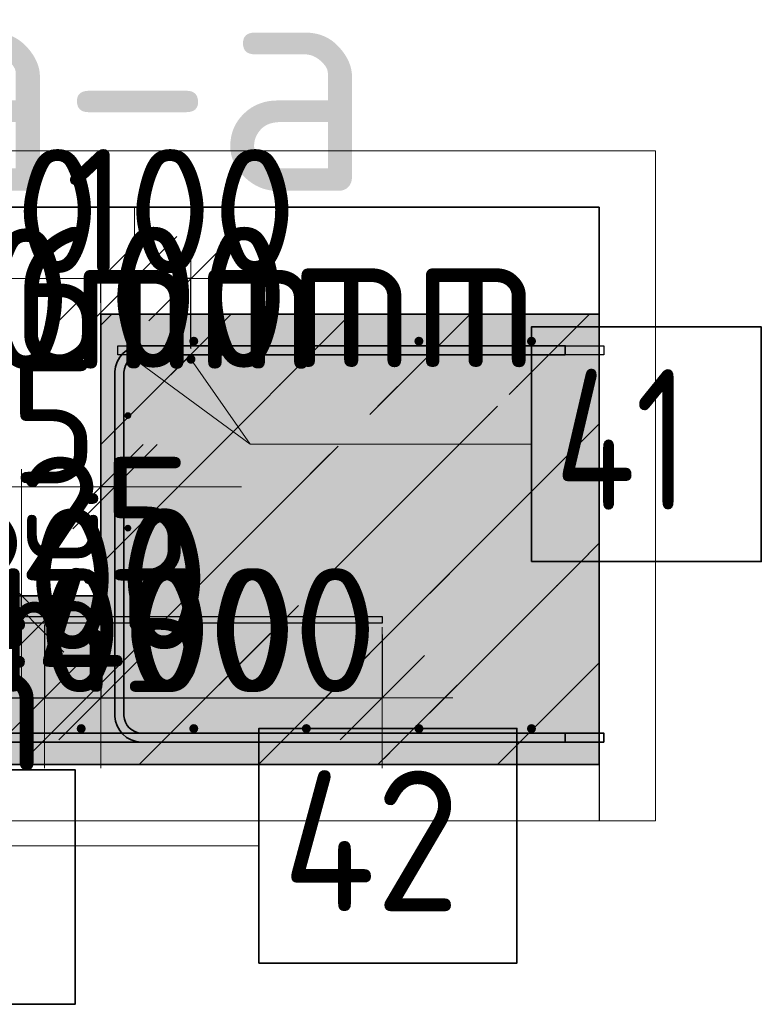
# Model space of a CAD drawing. Header units: millimetres. Extents: x -3725 to 93325, y -74170 to 82591.
# Tile 137 of 139: x 82711 to 84028, y 68072 to 69821. Entities that reach past the tile are written whole.
import ezdxf

# ---------------------------------------------------------------- set-up
doc = ezdxf.new("R2010")
doc.units = ezdxf.units.MM
doc.header["$PDMODE"] = 65
doc.linetypes.add('______11', pattern=[500, 400, -50, 0, -50])
doc.linetypes.add('______5', pattern=[1100, 800, -100, 100, -100])
for name, color, linetype, lineweight in [('Standard', 7, 'Continuous', 25), ('Арм.стержн. Арматура края', 96, 'Continuous', 35), ('Арматурный каркас 03', 220, 'Continuous', 35), ('Размерная линия_ общее', 7, 'Continuous', 13)]:
    doc.layers.add(name, color=color, linetype=linetype, lineweight=lineweight)
for name, color, linetype, lineweight, true_color in [('Арм.стержн.верхн.зоны У', 7, 'Continuous', 35, 0xecec00), ('Арм.стержн.верхн.зоны Х', 7, 'Continuous', 35, 0x0000c6), ('Арм.стержн.ниж.зоны У', 7, 'Continuous', 35, 0x00b300), ('Арм.стержн.ниж.зоны Х', 7, 'Continuous', 35, 0xc600c6)]:
    doc.layers.add(name, color=color, linetype=linetype, lineweight=lineweight, true_color=true_color)
doc.styles.add('ISOCPEUR', font='ISOCPEUR')
doc.dimstyles.new('DIMSTYLE_19', dxfattribs={"dimtxt": 220, "dimasz": 250, "dimexe": 0, "dimexo": 0.001, "dimgap": 110, "dimtad": 2, "dimdec": 0, "dimrnd": 1, "dimzin": 12, "dimdsep": 46, "dimtxsty": 'ISOCPEUR', "dimblk1": 'ALL_ML_STRICH', "dimblk2": 'ALL_ML_STRICH', "dimsah": 1, "dimcen": 0, "dimse1": 1, "dimse2": 1, "dimclrd": 7, "dimclre": 256, "dimclrt": 7, "dimadec": 0, "dimazin": 0, "dimtfac": 1, "dimtdec": 0, "dimtix": 1, "dimtmove": 2, "dimatfit": 3, "dimfxl": 0, "dimtvp": 1.2, "dimtzin": 0, "dimlwd": 0, "dimlwe": -3, "dimarcsym": 0})
doc.dimstyles.new('DIMSTYLE_23', dxfattribs={"dimtxt": 220, "dimasz": 250, "dimexe": 0, "dimexo": 0, "dimgap": 110, "dimtad": 2, "dimdec": 0, "dimrnd": 1, "dimzin": 12, "dimdsep": 46, "dimtxsty": 'ISOCPEUR', "dimblk1": 'ALL_ML_STRICH', "dimblk2": 'ALL_ML_STRICH', "dimsah": 1, "dimcen": 0, "dimclrd": 7, "dimclre": 256, "dimclrt": 7, "dimadec": 0, "dimazin": 0, "dimtfac": 1, "dimtdec": 0, "dimtix": 1, "dimtmove": 2, "dimatfit": 3, "dimfxl": 0, "dimtvp": 1.2, "dimtzin": 0, "dimlwd": 0, "dimlwe": -3, "dimarcsym": 0})

# ---------------------------------------------------------------- blocks, each defined once
blk = doc.blocks.new('ALL_ML_STRICH')
at = {"color": 0, "linetype": 'ByBlock', "lineweight": -2}
for p, q in [((0, -0.5), (0, 0.5)), ((-0.3, -0.3), (0.3, 0.3)), ((-1, 0), (0.5, 0))]:
    blk.add_line(p, q, dxfattribs=at)
blk = doc.blocks.new('*D591')
at = {"layer": 'DEFPOINTS', "color": 7, "linetype": 'Continuous', "lineweight": 13, "transparency": 33554687}
for p in [(82855, 68991), (82880, 68992.8), (82880, 68991.6)]:
    blk.add_point(p, dxfattribs=at)
at = {"layer": 'Размерная линия_ общее', "color": 7, "linetype": 'Continuous', "lineweight": -2, "transparency": 33554687}
blk.add_line((82880, 68991.6), (82855, 68991.6), dxfattribs=at)
at = {"layer": 'Размерная линия_ общее', "color": 7, "linetype": 'Continuous', "lineweight": 13, "transparency": 33554687, "xscale": 250, "yscale": 250, "zscale": 250}
for p, rotation in [((82880, 68991.6), 360), ((82855, 68991.6), 180)]:
    blk.add_blockref('ALL_ML_STRICH', p, dxfattribs=dict(at, rotation=rotation))
at = {"layer": 'Размерная линия_ общее', "color": 7, "linetype": 'Continuous', "lineweight": 13, "transparency": 33554687, "insert": (82696, 69107.6), "char_height": 220, "width": 440, "attachment_point": 5, "style": 'ISOCPEUR'}
blk.add_mtext('\\A1;{25}', dxfattribs=at)
at = {"layer": 'Размерная линия_ общее', "color": 7, "linetype": 'Continuous', "lineweight": 13, "transparency": 33554687, "insert": (82643.8, 68675.4), "char_height": 180, "width": 9, "attachment_point": 1, "rotation": 180, "line_spacing_factor": 0.60241, "style": 'ISOCPEUR'}
blk.add_mtext('з.с.', dxfattribs=at)
blk = doc.blocks.new('*D592')
at = {"layer": 'DEFPOINTS', "color": 7, "linetype": 'Continuous', "lineweight": 13, "transparency": 33554687}
for p in [(83015, 69361.2), (82915, 69218), (83015, 69218)]:
    blk.add_point(p, dxfattribs=at)
at = {"layer": 'Размерная линия_ общее', "color": 253, "linetype": 'Continuous', "lineweight": -2, "true_color": 0xa0a0a0, "transparency": 33554687}
for p, q in [((82915, 69238), (82915, 69361.2)), ((83015, 69238), (83015, 69361.2))]:
    blk.add_line(p, q, dxfattribs=at)
at = {"layer": 'Размерная линия_ общее', "color": 7, "linetype": 'Continuous', "lineweight": -2, "transparency": 33554687}
blk.add_line((83015, 69361.2), (82915, 69361.2), dxfattribs=at)
at = {"layer": 'Размерная линия_ общее', "color": 7, "linetype": 'Continuous', "lineweight": 13, "transparency": 33554687, "xscale": 250, "yscale": 250, "zscale": 250}
for p, rotation in [((83015, 69361.2), 360), ((82915, 69361.2), 180)]:
    blk.add_blockref('ALL_ML_STRICH', p, dxfattribs=dict(at, rotation=rotation))
at = {"layer": 'Размерная линия_ общее', "color": 7, "linetype": 'Continuous', "lineweight": 13, "transparency": 33554687, "insert": (82998, 69481.2), "char_height": 220, "width": 660, "attachment_point": 5, "style": 'ISOCPEUR'}
blk.add_mtext('\\A1;{100}', dxfattribs=at)
blk = doc.blocks.new('*D593')
at = {"layer": 'DEFPOINTS', "color": 7, "linetype": 'Continuous', "lineweight": 13, "transparency": 33554687}
for p in [(82915, 69361.2), (82855, 69298), (82915, 69218)]:
    blk.add_point(p, dxfattribs=at)
at = {"layer": 'Размерная линия_ общее', "color": 253, "linetype": 'Continuous', "lineweight": -2, "true_color": 0xa0a0a0, "transparency": 33554687}
for p, q in [((82855, 69318), (82855, 69361.2)), ((82915, 69238), (82915, 69361.2))]:
    blk.add_line(p, q, dxfattribs=at)
at = {"layer": 'Размерная линия_ общее', "color": 7, "linetype": 'Continuous', "lineweight": -2, "transparency": 33554687}
blk.add_line((82915, 69361.2), (82855, 69361.2), dxfattribs=at)
at = {"layer": 'Размерная линия_ общее', "color": 7, "linetype": 'Continuous', "lineweight": 13, "transparency": 33554687, "xscale": 250, "yscale": 250, "zscale": 250}
for p, rotation in [((82915, 69361.2), 360), ((82855, 69361.2), 180)]:
    blk.add_blockref('ALL_ML_STRICH', p, dxfattribs=dict(at, rotation=rotation))
at = {"layer": 'Размерная линия_ общее', "color": 7, "linetype": 'Continuous', "lineweight": 13, "transparency": 33554687, "insert": (82698, 69481.2), "char_height": 220, "width": 440, "attachment_point": 5, "style": 'ISOCPEUR'}
blk.add_mtext('\\A1;{60}', dxfattribs=at)
blk = doc.blocks.new('*D596')
at = {"layer": 'DEFPOINTS', "color": 7, "linetype": 'Continuous', "lineweight": 13, "transparency": 33554687}
for p in [(82714.8, 68798), (82713.1, 68773), (82714.2, 68773)]:
    blk.add_point(p, dxfattribs=at)
at = {"layer": 'Размерная линия_ общее', "color": 7, "linetype": 'Continuous', "lineweight": -2, "transparency": 33554687}
blk.add_line((82714.2, 68773), (82714.2, 68798), dxfattribs=at)
at = {"layer": 'Размерная линия_ общее', "color": 7, "linetype": 'Continuous', "lineweight": 13, "transparency": 33554687, "xscale": 250, "yscale": 250, "zscale": 250}
for p, rotation in [((82714.2, 68773), 270), ((82714.2, 68798), 90)]:
    blk.add_blockref('ALL_ML_STRICH', p, dxfattribs=dict(at, rotation=rotation))
at = {"layer": 'Размерная линия_ общее', "color": 7, "linetype": 'Continuous', "lineweight": 13, "transparency": 33554687, "insert": (82670.4, 68694.2), "char_height": 180, "width": 9, "attachment_point": 1, "rotation": 90, "line_spacing_factor": 0.60241, "style": 'ISOCPEUR'}
blk.add_mtext('з.с.', dxfattribs=at)
at = {"layer": 'Размерная линия_ общее', "color": 7, "linetype": 'Continuous', "lineweight": 13, "transparency": 33554687, "insert": (82862.2, 68935), "char_height": 220, "width": 440, "attachment_point": 5, "style": 'ISOCPEUR'}
blk.add_mtext('\\A1;{25}', dxfattribs=at)
blk = doc.blocks.new('*D599')
at = {"layer": 'DEFPOINTS', "color": 7, "linetype": 'Continuous', "lineweight": 13, "transparency": 33554687}
for p in [(82355, 68767), (82755, 68767), (82355, 68616.9)]:
    blk.add_point(p, dxfattribs=at)
at = {"layer": 'Размерная линия_ общее', "color": 253, "linetype": 'Continuous', "lineweight": -2, "true_color": 0xa0a0a0, "transparency": 33554687}
for p, q in [((82355, 68747), (82355, 68616.9)), ((82755, 68747), (82755, 68616.9))]:
    blk.add_line(p, q, dxfattribs=at)
at = {"layer": 'Размерная линия_ общее', "color": 7, "linetype": 'Continuous', "lineweight": -2, "transparency": 33554687}
blk.add_line((82355, 68616.9), (82755, 68616.9), dxfattribs=at)
at = {"layer": 'Размерная линия_ общее', "color": 7, "linetype": 'Continuous', "lineweight": 13, "transparency": 33554687, "xscale": 250, "yscale": 250, "zscale": 250, "rotation": 180}
blk.add_blockref('ALL_ML_STRICH', (82355, 68616.9), dxfattribs=at)
at = {"layer": 'Размерная линия_ общее', "color": 7, "linetype": 'Continuous', "lineweight": 13, "transparency": 33554687, "xscale": 250, "yscale": 250, "zscale": 250}
blk.add_blockref('ALL_ML_STRICH', (82755, 68616.9), dxfattribs=at)
at = {"layer": 'Размерная линия_ общее', "color": 7, "linetype": 'Continuous', "lineweight": 13, "transparency": 33554687, "insert": (81862, 68846.9), "char_height": 220, "width": 11, "attachment_point": 1, "line_spacing_factor": 0.60241, "style": 'ISOCPEUR'}
blk.add_mtext('2х200=400', dxfattribs=at)
blk = doc.blocks.new('*D600')
at = {"layer": 'DEFPOINTS', "color": 7, "linetype": 'Continuous', "lineweight": 13, "transparency": 33554687}
for p in [(82855, 68798), (82755, 68767), (82755, 68616.9)]:
    blk.add_point(p, dxfattribs=at)
at = {"layer": 'Размерная линия_ общее', "color": 253, "linetype": 'Continuous', "lineweight": -2, "true_color": 0xa0a0a0, "transparency": 33554687}
for p, q in [((82855, 68778), (82855, 68616.9)), ((82755, 68747), (82755, 68616.9))]:
    blk.add_line(p, q, dxfattribs=at)
at = {"layer": 'Размерная линия_ общее', "color": 7, "linetype": 'Continuous', "lineweight": -2, "transparency": 33554687}
blk.add_line((82755, 68616.9), (82855, 68616.9), dxfattribs=at)
at = {"layer": 'Размерная линия_ общее', "color": 7, "linetype": 'Continuous', "lineweight": 13, "transparency": 33554687, "xscale": 250, "yscale": 250, "zscale": 250}
blk.add_blockref('ALL_ML_STRICH', (82855, 68616.9), dxfattribs=at)
at = {"layer": 'Размерная линия_ общее', "color": 7, "linetype": 'Continuous', "lineweight": 13, "transparency": 33554687, "xscale": 250, "yscale": 250, "zscale": 250, "rotation": 180}
blk.add_blockref('ALL_ML_STRICH', (82755, 68616.9), dxfattribs=at)
at = {"layer": 'Размерная линия_ общее', "color": 7, "linetype": 'Continuous', "lineweight": 13, "transparency": 33554687, "insert": (82838, 68736.9), "char_height": 220, "width": 660, "attachment_point": 5, "style": 'ISOCPEUR'}
blk.add_mtext('\\A1;{100}', dxfattribs=at)
blk = doc.blocks.new('*D601')
at = {"layer": 'DEFPOINTS', "color": 7, "linetype": 'Continuous', "lineweight": 13, "transparency": 33554687}
for p in [(82855, 68798), (83355, 68749), (82855, 68616.9)]:
    blk.add_point(p, dxfattribs=at)
at = {"layer": 'Размерная линия_ общее', "color": 253, "linetype": 'Continuous', "lineweight": -2, "true_color": 0xa0a0a0, "transparency": 33554687}
for p, q in [((82855, 68778), (82855, 68616.9)), ((83355, 68729), (83355, 68616.9))]:
    blk.add_line(p, q, dxfattribs=at)
at = {"layer": 'Размерная линия_ общее', "color": 7, "linetype": 'Continuous', "lineweight": -2, "transparency": 33554687}
blk.add_line((82855, 68616.9), (83355, 68616.9), dxfattribs=at)
at = {"layer": 'Размерная линия_ общее', "color": 7, "linetype": 'Continuous', "lineweight": 13, "transparency": 33554687, "xscale": 250, "yscale": 250, "zscale": 250, "rotation": 180}
blk.add_blockref('ALL_ML_STRICH', (82855, 68616.9), dxfattribs=at)
at = {"layer": 'Размерная линия_ общее', "color": 7, "linetype": 'Continuous', "lineweight": 13, "transparency": 33554687, "xscale": 250, "yscale": 250, "zscale": 250}
blk.add_blockref('ALL_ML_STRICH', (83355, 68616.9), dxfattribs=at)
at = {"layer": 'Размерная линия_ общее', "color": 7, "linetype": 'Continuous', "lineweight": 13, "transparency": 33554687, "insert": (83116, 68736.9), "char_height": 220, "width": 660, "attachment_point": 5, "style": 'ISOCPEUR'}
blk.add_mtext('\\A1;{500}', dxfattribs=at)

msp = doc.modelspace()

# ---------------------------------------------------------------- hatches: boundary and pattern name
at = {"layer": 'Standard', "linetype": 'Continuous', "lineweight": 13, "transparency": 33554687}
h = msp.add_hatch(dxfattribs=at)
h.set_pattern_fill('__________539', scale=100, style=0, pattern_type=2)
h.set_pattern_definition([(45, (0, 0), (-212.132, 212.132), [400, -50, 0, -50]), (45, (-106.07, 106.07), (-212.132, 212.132), [800, -100, 100, -100])])
h.paths.add_polyline_path([(83740.5, 69298), (82855, 69298), (82855, 68798), (82255, 68798), (82255, 69298), (81386.3, 69298), (81386.3, 68498), (83740.5, 68498)], flags=0)
msp.add_hatch(color=9, dxfattribs=at).paths.add_polyline_path([(83740.5, 69298), (82855, 69298), (82855, 68798), (82255, 68798), (82255, 69298), (81386.3, 69298), (81386.3, 68498), (83740.5, 68498)])
at = {"layer": 'Арм.стержн.верхн.зоны У', "linetype": 'Continuous', "lineweight": 50, "transparency": 33554687}
for points in [[(83028, 69250), (83027.4, 69253.1), (83025.7, 69255.7), (83023.1, 69257.4), (83020, 69258), (83017, 69257.4), (83014.4, 69255.7), (83012.6, 69253.1), (83012, 69250), (83012.6, 69247), (83014.4, 69244.4), (83017, 69242.6), (83020, 69242), (83023.1, 69242.6), (83025.7, 69244.4), (83027.4, 69247)], [(83228, 69250), (83227.4, 69253.1), (83225.7, 69255.7), (83223.1, 69257.4), (83220, 69258), (83217, 69257.4), (83214.4, 69255.7), (83212.6, 69253.1), (83212, 69250), (83212.6, 69247), (83214.4, 69244.4), (83217, 69242.6), (83220, 69242), (83223.1, 69242.6), (83225.7, 69244.4), (83227.4, 69247)], [(83428, 69250), (83427.4, 69253.1), (83425.7, 69255.7), (83423.1, 69257.4), (83420, 69258), (83417, 69257.4), (83414.4, 69255.7), (83412.6, 69253.1), (83412, 69250), (83412.6, 69247), (83414.4, 69244.4), (83417, 69242.6), (83420, 69242), (83423.1, 69242.6), (83425.7, 69244.4), (83427.4, 69247)], [(83628, 69250), (83627.4, 69253.1), (83625.7, 69255.7), (83623.1, 69257.4), (83620, 69258), (83617, 69257.4), (83614.4, 69255.7), (83612.6, 69253.1), (83612, 69250), (83612.6, 69247), (83614.4, 69244.4), (83617, 69242.6), (83620, 69242), (83623.1, 69242.6), (83625.7, 69244.4), (83627.4, 69247)]]:
    msp.add_hatch(color=7, dxfattribs=at).paths.add_polyline_path(points)
at = {"layer": 'Арм.стержн.ниж.зоны У', "linetype": 'Continuous', "lineweight": 35, "transparency": 33554687}
for points in [[(82828, 68562), (82827.4, 68565.1), (82825.7, 68567.7), (82823.1, 68569.4), (82820, 68570), (82817, 68569.4), (82814.4, 68567.7), (82812.6, 68565.1), (82812, 68562), (82812.6, 68559), (82814.4, 68556.4), (82817, 68554.6), (82820, 68554), (82823.1, 68554.6), (82825.7, 68556.4), (82827.4, 68559)], [(83028, 68562), (83027.4, 68565.1), (83025.7, 68567.7), (83023.1, 68569.4), (83020, 68570), (83017, 68569.4), (83014.4, 68567.7), (83012.6, 68565.1), (83012, 68562), (83012.6, 68559), (83014.4, 68556.4), (83017, 68554.6), (83020, 68554), (83023.1, 68554.6), (83025.7, 68556.4), (83027.4, 68559)], [(83228, 68562), (83227.4, 68565.1), (83225.7, 68567.7), (83223.1, 68569.4), (83220, 68570), (83217, 68569.4), (83214.4, 68567.7), (83212.6, 68565.1), (83212, 68562), (83212.6, 68559), (83214.4, 68556.4), (83217, 68554.6), (83220, 68554), (83223.1, 68554.6), (83225.7, 68556.4), (83227.4, 68559)], [(83428, 68562), (83427.4, 68565.1), (83425.7, 68567.7), (83423.1, 68569.4), (83420, 68570), (83417, 68569.4), (83414.4, 68567.7), (83412.6, 68565.1), (83412, 68562), (83412.6, 68559), (83414.4, 68556.4), (83417, 68554.6), (83420, 68554), (83423.1, 68554.6), (83425.7, 68556.4), (83427.4, 68559)], [(83628, 68562), (83627.4, 68565.1), (83625.7, 68567.7), (83623.1, 68569.4), (83620, 68570), (83617, 68569.4), (83614.4, 68567.7), (83612.6, 68565.1), (83612, 68562), (83612.6, 68559), (83614.4, 68556.4), (83617, 68554.6), (83620, 68554), (83623.1, 68554.6), (83625.7, 68556.4), (83627.4, 68559)]]:
    msp.add_hatch(color=7, dxfattribs=at).paths.add_polyline_path(points)
at = {"layer": 'Арматурный каркас 03', "linetype": 'Continuous', "lineweight": 50, "transparency": 33554687}
for color, points in [(7, [(82923, 69218), (82922.4, 69221.1), (82920.7, 69223.7), (82918.1, 69225.4), (82915, 69226), (82912, 69225.4), (82909.4, 69223.7), (82907.6, 69221.1), (82907, 69218), (82907.6, 69215), (82909.4, 69212.4), (82912, 69210.6), (82915, 69210), (82918.1, 69210.6), (82920.7, 69212.4), (82922.4, 69215)]), (7, [(83023, 69218), (83022.4, 69221.1), (83020.7, 69223.7), (83018.1, 69225.4), (83015, 69226), (83012, 69225.4), (83009.4, 69223.7), (83007.6, 69221.1), (83007, 69218), (83007.6, 69215), (83009.4, 69212.4), (83012, 69210.6), (83015, 69210), (83018.1, 69210.6), (83020.7, 69212.4), (83022.4, 69215)]), (34, [(82909, 69118), (82908.6, 69120.3), (82907.3, 69122.3), (82905.3, 69123.6), (82903, 69124), (82900.7, 69123.6), (82898.8, 69122.3), (82897.5, 69120.3), (82897, 69118), (82897.5, 69115.7), (82898.8, 69113.8), (82900.7, 69112.5), (82903, 69112), (82905.3, 69112.5), (82907.3, 69113.8), (82908.6, 69115.7)]), (34, [(82909, 68918), (82908.6, 68920.3), (82907.3, 68922.3), (82905.3, 68923.6), (82903, 68924), (82900.7, 68923.6), (82898.8, 68922.3), (82897.5, 68920.3), (82897, 68918), (82897.5, 68915.7), (82898.8, 68913.8), (82900.7, 68912.5), (82903, 68912), (82905.3, 68912.5), (82907.3, 68913.8), (82908.6, 68915.7)]), (34, [(82761, 68767), (82760.6, 68769.3), (82759.3, 68771.3), (82757.3, 68772.6), (82755, 68773), (82752.7, 68772.6), (82750.8, 68771.3), (82749.5, 68769.3), (82749, 68767), (82749.5, 68764.7), (82750.8, 68762.8), (82752.7, 68761.5), (82755, 68761), (82757.3, 68761.5), (82759.3, 68762.8), (82760.6, 68764.7)])]:
    msp.add_hatch(color=color, dxfattribs=at).paths.add_polyline_path(points)

# ---------------------------------------------------------------- linework, layer by layer
at = {"layer": 'Standard', "color": 52, "linetype": 'Continuous', "lineweight": 13, "transparency": 33554687}
for p, q in [((81386.3, 69488.2), (83740.5, 69488.2)), ((81386.3, 69488.2), (83740.5, 69488.2)), ((83740.5, 69488.2), (83740.5, 68498)), ((83740.5, 69488.2), (83740.5, 68498)), ((83740.5, 68498), (81386.3, 68498)), ((83740.5, 68498), (81386.3, 68498))]:
    msp.add_line(p, q, dxfattribs=at)
at = {"layer": 'Standard', "color": 52, "linetype": 'Continuous', "lineweight": 35, "transparency": 33554687}
for p, q in [((81386.3, 69488.2), (83740.5, 69488.2)), ((81386.3, 69488.2), (83740.5, 69488.2)), ((83740.5, 69488.2), (83740.5, 68498)), ((83740.5, 69488.2), (83740.5, 68498)), ((83740.5, 68498), (81386.3, 68498)), ((83740.5, 68498), (81386.3, 68498))]:
    msp.add_line(p, q, dxfattribs=at)
at = {"layer": 'Standard', "color": 7, "linetype": 'Continuous', "lineweight": 25, "transparency": 33554687}
msp.add_line((83740.5, 69398), (83740.5, 68398), dxfattribs=at)
msp.add_line((83740.5, 69398), (83740.5, 68398), dxfattribs=at)
at = {"layer": 'Standard', "color": 253, "linetype": '______5', "lineweight": 13, "true_color": 0xababab, "transparency": 33554687}
for p, q in [((82710.9, 68498), (83510.9, 69298)), ((82855, 69066.4), (83086.6, 69298)), ((83135.1, 68498), (83740.5, 69103.4)), ((83559.4, 68498), (83740.5, 68679.1))]:
    msp.add_line(p, q, dxfattribs=at)
at = {"layer": 'Standard', "color": 7, "linetype": 'Continuous', "lineweight": 35, "transparency": 33554687}
for p, q in [((82855, 69298), (82855, 68798)), ((83740.5, 69298), (82855, 69298)), ((82855, 69298), (82855, 68798)), ((83740.5, 69298), (82855, 69298)), ((82855, 68798), (82255, 68798)), ((82855, 68798), (82255, 68798)), ((81386.3, 68498), (83740.5, 68498)), ((81386.3, 68498), (83740.5, 68498))]:
    msp.add_line(p, q, dxfattribs=at)
at = {"layer": 'Standard', "color": 253, "linetype": '______11', "lineweight": 13, "true_color": 0xababab, "transparency": 33554687}
for p, q in [((82855, 69278.6), (82874.5, 69298)), ((82855, 68854.3), (83298.7, 69298)), ((82923, 68498), (83723, 69298)), ((83347.3, 68498), (83740.5, 68891.2)), ((82498.7, 68498), (82798.7, 68798))]:
    msp.add_line(p, q, dxfattribs=at)
at = {"layer": 'Standard', "color": 7, "linetype": 'Continuous', "lineweight": 13, "transparency": 33554687}
for p, q in [((82855, 68991.6), (82765, 68991.6)), ((82714.2, 68798), (82714.2, 68888))]:
    msp.add_line(p, q, dxfattribs=at)
msp.add_lwpolyline([(81286.3, 68398), (83840.5, 68398), (83840.5, 69588.2), (81286.3, 69588.2), (81286.3, 68398)], dxfattribs=at)
at = {"layer": 'Арм.стержн. Арматура края', "color": 11, "linetype": 'Continuous', "lineweight": 35, "true_color": 0xff8c8c, "transparency": 33554687}
msp.add_lwpolyline([(83680, 69226), (82926.8, 69226), (82921, 69225.2), (82915.1, 69223.3), (82909.8, 69220.3), (82905.4, 69216.6), (82901.8, 69212.3), (82898.8, 69206.9), (82896.8, 69201), (82896, 69195.2), (82896, 68584.8), (82896.8, 68579), (82898.8, 68573.2), (82901.8, 68567.8), (82905.4, 68563.4), (82909.8, 68559.8), (82915.1, 68556.8), (82921, 68554.8), (82926.8, 68554), (83680, 68554), (83680, 68538), (82925.7, 68538), (82917.4, 68539.2), (82908.7, 68542.1), (82900.7, 68546.5), (82894.1, 68552.1), (82888.5, 68558.7), (82884.1, 68566.7), (82881.2, 68575.4), (82880, 68583.7), (82880, 69196.3), (82881.2, 69204.7), (82884.1, 69213.4), (82888.5, 69221.4), (82894.1, 69228), (82900.7, 69233.5), (82908.7, 69238), (82917.4, 69240.9), (82925.7, 69242), (83680, 69242), (83680, 69226)], dxfattribs=at)
msp.add_lwpolyline([(83680, 69226), (82926.8, 69226), (82921, 69225.2), (82915.1, 69223.3), (82909.8, 69220.3), (82905.4, 69216.6), (82901.8, 69212.3), (82898.8, 69206.9), (82896.8, 69201), (82896, 69195.2), (82896, 68584.8), (82896.8, 68579), (82898.8, 68573.2), (82901.8, 68567.8), (82905.4, 68563.4), (82909.8, 68559.8), (82915.1, 68556.8), (82921, 68554.8), (82926.8, 68554), (83680, 68554), (83680, 68538), (82925.7, 68538), (82917.4, 68539.2), (82908.7, 68542.1), (82900.7, 68546.5), (82894.1, 68552.1), (82888.5, 68558.7), (82884.1, 68566.7), (82881.2, 68575.4), (82880, 68583.7), (82880, 69196.3), (82881.2, 69204.7), (82884.1, 69213.4), (82888.5, 69221.4), (82894.1, 69228), (82900.7, 69233.5), (82908.7, 69238), (82917.4, 69240.9), (82925.7, 69242), (83680, 69242), (83680, 69226)], dxfattribs=at)
at = {"layer": 'Арм.стержн.верхн.зоны У', "color": 52, "linetype": 'Continuous', "lineweight": 13, "transparency": 33554687}
msp.add_line((82855, 69288), (82855, 69288), dxfattribs=at)
at = {"layer": 'Арм.стержн.верхн.зоны Х', "color": 52, "linetype": 'Continuous', "lineweight": 13, "transparency": 33554687}
msp.add_line((82855, 69288), (82855, 69288), dxfattribs=at)
at = {"layer": 'Арм.стержн.верхн.зоны Х', "color": 11, "linetype": 'Continuous', "lineweight": 25, "true_color": 0xff8c8c, "transparency": 33554687}
msp.add_lwpolyline([(82885, 69242), (83748.5, 69242), (83748.5, 69226), (82885, 69226), (82885, 69242)], dxfattribs=at)
msp.add_lwpolyline([(82885, 69242), (83748.5, 69242), (83748.5, 69226), (82885, 69226), (82885, 69242)], dxfattribs=at)
at = {"layer": 'Арм.стержн.ниж.зоны Х', "color": 11, "linetype": 'Continuous', "lineweight": 35, "true_color": 0xff8c8c, "transparency": 33554687}
msp.add_lwpolyline([(81378.3, 68554), (83748.5, 68554), (83748.5, 68538), (81378.3, 68538), (81378.3, 68554)], dxfattribs=at)
msp.add_lwpolyline([(81378.3, 68554), (83748.5, 68554), (83748.5, 68538), (81378.3, 68538), (81378.3, 68554)], dxfattribs=at)
at = {"layer": 'Арматурный каркас 03', "color": 7, "linetype": 'Continuous', "lineweight": 13, "transparency": 33554687}
for p, q in [((83120, 69067), (82915, 69218)), ((83120, 69067), (83015, 69218)), ((83120, 69067), (83620, 69067)), ((82640.8, 68354), (83135.8, 68354))]:
    msp.add_line(p, q, dxfattribs=at)
at = {"layer": 'Арматурный каркас 03', "color": 7, "linetype": 'Continuous', "lineweight": 35, "transparency": 33554687}
for points in [[(83620, 68858.7), (84028.3, 68858.7), (84028.3, 69275.4), (83620, 69275.4), (83620, 68858.7)], [(83135.8, 68145.7), (83594.1, 68145.7), (83594.1, 68562.4), (83135.8, 68562.4), (83135.8, 68145.7)], [(82350.8, 68072.4), (82809.1, 68072.4), (82809.1, 68489), (82350.8, 68489), (82350.8, 68072.4)]]:
    msp.add_lwpolyline(points, dxfattribs=at)
at = {"layer": 'Арматурный каркас 03', "color": 34, "linetype": 'Continuous', "lineweight": 25, "transparency": 33554687}
msp.add_lwpolyline([(81755, 68761), (83355, 68761), (83355, 68749), (81755, 68749), (81755, 68761)], dxfattribs=at)
msp.add_lwpolyline([(81755, 68761), (83355, 68761), (83355, 68749), (81755, 68749), (81755, 68761)], dxfattribs=at)

# ---------------------------------------------------------------- texts
at = {"layer": 'Standard', "color": 7, "linetype": 'Continuous', "lineweight": 13, "transparency": 33554687, "insert": (82501.8, 69517.1), "char_height": 400, "width": 1104, "attachment_point": 7, "style": 'ISOCPEUR'}
msp.add_mtext('\\A1;{\\fISOCPEUR|i0|b0;\\H400.000000;\\W1.000000;\\C7;а-а}\\P', dxfattribs=at)
at = {"layer": 'Арматурный каркас 03', "color": 7, "linetype": 'Continuous', "lineweight": 25, "transparency": 33554687, "char_height": 250, "attachment_point": 7, "style": 'ISOCPEUR'}
for s, insert, width in [('\\W0.94;ø12 L=1600mm ', (81635.1, 69203.2), 2391.341), ('\\W0.94;ø16 L=1940mm ', (81220, 69200.4), 2416.469), ('\\W0.76;41', (83661.7, 68950.4), 420.468), ('\\W0.95;ш.200 ', (82285.1, 68703.2), 1093.33), ('\\W0.94;ø12 L=1600mm ', (80760.8, 68487.4), 2391.341), ('\\W0.88;42', (83177.4, 68237.4), 484.994)]:
    msp.add_mtext(s, dxfattribs=dict(at, insert=insert, width=width))

# ---------------------------------------------------------------- dimensions: what is measured, and where the dimension line sits
at = {"layer": 'Размерная линия_ общее', "color": 7, "linetype": 'Continuous', "lineweight": 13, "transparency": 33554687}
for base, p1, p2, picture, middle in [((82855, 69361.2), (82915, 69238), (82855, 69318), '*D593', (82698, 69481.2)), ((82915, 69361.2), (83015, 69238), (82915, 69238), '*D592', (82998, 69481.2))]:
    dim = msp.add_linear_dim(base=base, p1=p1, p2=p2, angle=180, dimstyle='DIMSTYLE_23', override={"dimpost": '<>', "dimclrd": 7, "dimclre": 253, "dimclrt": 7, "dimlwd": 0, "dimlwe": 65533}, dxfattribs=at)
    dim.commit()
    dim.dimension.update_dxf_attribs({"geometry": picture, "text_midpoint": middle, "dimtype": 160})
for base, p1, p2, angle, picture, middle in [((82855, 68991.6), (82880, 68992.8), (82855, 68991), 180, '*D591', (82696, 69107.6)), ((82714.2, 68798), (82713.1, 68773), (82714.8, 68798), 90, '*D596', (82862.2, 68935))]:
    dim = msp.add_linear_dim(base=base, p1=p1, p2=p2, angle=angle, text='<>\\Xз.с.', dimstyle='DIMSTYLE_19', override={"dimpost": '<>', "dimclrd": 7, "dimclre": 253, "dimclrt": 7, "dimlwd": 0, "dimlwe": 65533}, dxfattribs=at)
    dim.commit()
    dim.dimension.update_dxf_attribs({"geometry": picture, "text_midpoint": middle, "dimtype": 160})
dim = msp.add_linear_dim(base=(82755, 68616.9), p1=(82355, 68747), p2=(82755, 68747), text='2х200=400', dimstyle='DIMSTYLE_23', override={"dimpost": '<>', "dimclrd": 7, "dimclre": 253, "dimclrt": 7, "dimlwd": 0, "dimlwe": 65533}, dxfattribs=at)
dim.commit()
dim.dimension.update_dxf_attribs({"geometry": '*D599', "text_midpoint": (82555, 68990.9), "dimtype": 160})
for base, p1, p2, picture, middle in [((82855, 68616.9), (82755, 68747), (82855, 68778), '*D600', (82838, 68736.9)), ((83355, 68616.9), (82855, 68778), (83355, 68729), '*D601', (83116, 68736.9))]:
    dim = msp.add_linear_dim(base=base, p1=p1, p2=p2, dimstyle='DIMSTYLE_23', override={"dimpost": '<>', "dimclrd": 7, "dimclre": 253, "dimclrt": 7, "dimlwd": 0, "dimlwe": 65533}, dxfattribs=at)
    dim.commit()
    dim.dimension.update_dxf_attribs({"geometry": picture, "text_midpoint": middle, "dimtype": 160})

doc.saveas('drawing.dxf')
